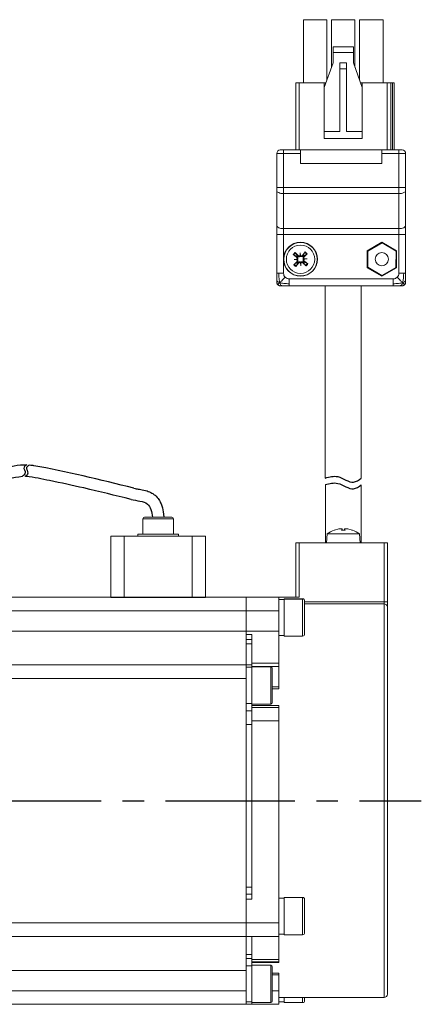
# Model space of a CAD drawing. Header units: millimetres. Extents: x -8094 to -7808, y 376 to 688.
# Tile 4 of 4: x -7868 to -7808, y 543 to 688. Entities that reach past the tile are written whole.
import ezdxf

# ---------------------------------------------------------------- set-up
doc = ezdxf.new("R2010")
doc.units = ezdxf.units.MM
doc.linetypes.add('CENTER2', pattern=[28.575, 19.05, -3.175, 3.175, -3.175])
doc.layers.add('Center', color=1, linetype='CENTER2')

msp = doc.modelspace()

# ---------------------------------------------------------------- linework, layer by layer
at = {"color": 7, "linetype": 'Continuous', "lineweight": 15}
for p, q in [((-7825.75, 678.47), (-7825.75, 687.77)), ((-7822.3, 687.77), (-7825.75, 687.77)), ((-7822.3, 678.85), (-7822.3, 687.77)), ((-7821.61, 680.79), (-7821.61, 687.77)), ((-7818.16, 687.77), (-7821.61, 687.77)), ((-7818.16, 680.79), (-7818.16, 687.77)), ((-7817.47, 678.85), (-7817.47, 687.77)), ((-7814.02, 687.77), (-7817.47, 687.77)), ((-7814.02, 678.47), (-7814.02, 687.77)), ((-7821.39, 683.77), (-7821.39, 682.92)), ((-7818.39, 683.77), (-7821.39, 683.77)), ((-7818.39, 682.92), (-7818.39, 683.77)), ((-7821.39, 682.92), (-7821.39, 681.42)), ((-7818.39, 682.92), (-7821.39, 682.92)), ((-7818.39, 681.42), (-7818.39, 682.92)), ((-7821.39, 681.42), (-7822.69, 677.77)), ((-7820.39, 681.42), (-7820.39, 680.55)), ((-7820.39, 681.42), (-7819.39, 681.42)), ((-7820.39, 671.27), (-7820.39, 680.55)), ((-7820.39, 680.55), (-7819.39, 680.55)), ((-7819.39, 680.55), (-7819.39, 681.42)), ((-7819.39, 671.27), (-7819.39, 680.55)), ((-7817.09, 677.77), (-7818.39, 681.42)), ((-7826.89, 678.47), (-7826.39, 678.47)), ((-7826.89, 668.57), (-7826.89, 678.47)), ((-7826.39, 678.47), (-7822.69, 678.47)), ((-7822.69, 678.47), (-7822.44, 678.47)), ((-7822.69, 677.77), (-7822.69, 678.47)), ((-7822.69, 677.77), (-7822.69, 671.27)), ((-7817.34, 678.47), (-7817.09, 678.47)), ((-7817.09, 678.47), (-7817.09, 677.77)), ((-7817.09, 678.47), (-7813.39, 678.47)), ((-7817.09, 677.77), (-7817.09, 671.27)), ((-7812.89, 678.47), (-7813.39, 678.47)), ((-7812.89, 668.57), (-7812.89, 678.47)), ((-7812.64, 678.47), (-7812.89, 678.47)), ((-7812.39, 678.47), (-7812.64, 678.47)), ((-7812.39, 668.57), (-7812.39, 678.47)), ((-7822.69, 671.27), (-7822.69, 670.27)), ((-7822.69, 671.27), (-7820.39, 671.27)), ((-7819.39, 671.27), (-7817.09, 671.27)), ((-7817.09, 670.27), (-7817.09, 671.27)), ((-7817.09, 670.27), (-7822.69, 670.27)), ((-7829.69, 663.04), (-7829.69, 668.07)), ((-7828.69, 668.07), (-7829.69, 668.07)), ((-7829.19, 668.57), (-7828.69, 668.57)), ((-7828.69, 668.57), (-7826.19, 668.57)), ((-7828.69, 668.57), (-7828.69, 668.07)), ((-7828.69, 663.04), (-7828.69, 668.07)), ((-7826.19, 668.07), (-7828.69, 668.07)), ((-7826.19, 668.07), (-7826.19, 668.57)), ((-7826.19, 668.57), (-7814.19, 668.57)), ((-7826.19, 666.57), (-7826.19, 668.07)), ((-7814.19, 668.57), (-7814.19, 668.07)), ((-7814.19, 668.57), (-7811.69, 668.57)), ((-7814.19, 668.07), (-7814.19, 666.57)), ((-7811.69, 668.07), (-7814.19, 668.07)), ((-7811.69, 668.07), (-7811.69, 668.57)), ((-7811.69, 668.57), (-7811.19, 668.57)), ((-7811.69, 663.04), (-7811.69, 668.07)), ((-7810.69, 668.07), (-7811.69, 668.07)), ((-7810.69, 663.04), (-7810.69, 668.07)), ((-7814.19, 666.57), (-7826.19, 666.57)), ((-7829.69, 663.04), (-7828.69, 663.04)), ((-7829.69, 657.44), (-7829.69, 662.59)), ((-7828.69, 663.04), (-7811.69, 663.04)), ((-7828.69, 663.04), (-7828.69, 662.15)), ((-7828.69, 662.15), (-7811.69, 662.15)), ((-7828.69, 656.99), (-7828.69, 662.15)), ((-7811.69, 663.04), (-7810.69, 663.04)), ((-7811.69, 662.15), (-7811.69, 663.04)), ((-7811.69, 662.15), (-7811.69, 656.99)), ((-7810.69, 657.44), (-7810.69, 662.59)), ((-7829.69, 656.1), (-7828.69, 656.1)), ((-7829.69, 650.4), (-7829.69, 656.1)), ((-7811.69, 656.99), (-7828.69, 656.99)), ((-7828.69, 656.1), (-7828.69, 656.99)), ((-7828.69, 656.1), (-7811.69, 656.1)), ((-7828.69, 650.4), (-7828.69, 656.1)), ((-7811.69, 656.99), (-7811.69, 656.1)), ((-7810.69, 656.1), (-7811.69, 656.1)), ((-7811.69, 656.1), (-7811.69, 650.4)), ((-7810.69, 650.4), (-7810.69, 656.1)), ((-7814.19, 654.97), (-7816.35, 653.72)), ((-7814.17, 654.87), (-7816.26, 653.68)), ((-7812.02, 653.72), (-7814.19, 654.97)), ((-7812.1, 653.65), (-7814.17, 654.87)), ((-7826.77, 652.77), (-7827.26, 653.16)), ((-7826.8, 652.91), (-7827.18, 653.1)), ((-7827, 653.45), (-7826.55, 653.01)), ((-7826.93, 653.38), (-7826.7, 653.02)), ((-7826.71, 652.85), (-7826.8, 652.91)), ((-7826.7, 653.02), (-7826.62, 652.94)), ((-7826.55, 653.01), (-7826.62, 652.94)), ((-7826.26, 653.03), (-7826.25, 653.43)), ((-7826.25, 653.43), (-7826.18, 653.03)), ((-7826.22, 653.06), (-7826.25, 653.43)), ((-7825.89, 653.04), (-7825.5, 653.54)), ((-7825.89, 653.04), (-7825.81, 652.99)), ((-7825.81, 652.99), (-7825.75, 653.08)), ((-7825.75, 653.08), (-7825.56, 653.46)), ((-7825.64, 652.98), (-7825.72, 652.9)), ((-7825.65, 652.83), (-7825.72, 652.9)), ((-7825.2, 653.28), (-7825.65, 652.83)), ((-7825.28, 653.21), (-7825.64, 652.98)), ((-7816.35, 653.72), (-7816.35, 651.22)), ((-7816.26, 653.68), (-7816.28, 651.28)), ((-7812.12, 651.25), (-7812.1, 653.65)), ((-7812.02, 651.22), (-7812.02, 653.72)), ((-7827.18, 651.65), (-7826.73, 652.1)), ((-7827.15, 652.41), (-7826.75, 652.47)), ((-7826.78, 652.43), (-7827.15, 652.41)), ((-7826.75, 652.4), (-7827.15, 652.41)), ((-7827.1, 651.72), (-7826.74, 651.96)), ((-7826.49, 651.89), (-7826.88, 651.39)), ((-7826.63, 651.86), (-7826.82, 651.48)), ((-7826.77, 652.77), (-7826.71, 652.85)), ((-7826.74, 651.96), (-7826.66, 652.03)), ((-7826.73, 652.1), (-7826.66, 652.03)), ((-7826.57, 651.95), (-7826.63, 651.86)), ((-7826.49, 651.89), (-7826.57, 651.95)), ((-7826.13, 651.51), (-7826.2, 651.9)), ((-7826.16, 651.88), (-7826.13, 651.51)), ((-7826.12, 651.91), (-7826.13, 651.51)), ((-7825.83, 651.93), (-7825.76, 652)), ((-7825.38, 651.48), (-7825.83, 651.93)), ((-7825.68, 651.91), (-7825.76, 652)), ((-7825.45, 651.56), (-7825.68, 651.91)), ((-7825.61, 652.17), (-7825.67, 652.09)), ((-7825.67, 652.09), (-7825.58, 652.03)), ((-7825.63, 652.54), (-7825.23, 652.52)), ((-7825.23, 652.52), (-7825.63, 652.46)), ((-7825.61, 652.17), (-7825.12, 651.77)), ((-7825.6, 652.5), (-7825.23, 652.52)), ((-7825.58, 652.03), (-7825.2, 651.83)), ((-7829.69, 649.4), (-7829.69, 650.4)), ((-7816.35, 651.22), (-7814.19, 649.97)), ((-7816.28, 651.28), (-7814.21, 650.07)), ((-7814.21, 650.07), (-7812.12, 651.25)), ((-7814.19, 649.97), (-7812.02, 651.22)), ((-7810.69, 650.4), (-7810.69, 649.4)), ((-7829.62, 648.81), (-7829.54, 648.72)), ((-7827.86, 648.57), (-7828.86, 648.57)), ((-7812.52, 649.57), (-7827.86, 649.57)), ((-7812.52, 648.57), (-7827.86, 648.57)), ((-7822.54, 648.57), (-7822.54, 620.23)), ((-7817.24, 620.19), (-7817.24, 648.57)), ((-7811.52, 648.57), (-7812.52, 648.57)), ((-7810.94, 648.64), (-7810.84, 648.72)), ((-7822.53, 619.26), (-7822.53, 610.68)), ((-7817.23, 610.68), (-7817.23, 619.22)), ((-7849.43, 614.23), (-7849.43, 611.98)), ((-7844.93, 614.23), (-7844.93, 611.98)), ((-7820.52, 612.72), (-7821.2, 612.55)), ((-7821.16, 612.55), (-7821.18, 612.55)), ((-7820.13, 612.55), (-7820.07, 612.72)), ((-7819.63, 612.55), (-7820.13, 612.55)), ((-7819.63, 612.55), (-7820.13, 612.55)), ((-7820.06, 612.55), (-7820.07, 612.73)), ((-7820.07, 612.73), (-7820.07, 612.73)), ((-7819.68, 612.73), (-7819.7, 612.55)), ((-7819.68, 612.72), (-7819.63, 612.55)), ((-7818.56, 612.55), (-7819.23, 612.72)), ((-7818.57, 612.55), (-7818.6, 612.55)), ((-7854.18, 602.68), (-7854.18, 611.68)), ((-7854.18, 611.68), (-7852.18, 611.68)), ((-7852.18, 611.68), (-7844.56, 611.68)), ((-7850.18, 611.98), (-7850.18, 611.68)), ((-7849.06, 611.98), (-7850.18, 611.98)), ((-7849.06, 611.98), (-7844.18, 611.98)), ((-7842.18, 611.68), (-7844.56, 611.68)), ((-7844.18, 611.98), (-7844.18, 611.68)), ((-7840.18, 611.68), (-7842.18, 611.68)), ((-7840.18, 602.68), (-7840.18, 611.68)), ((-7822.26, 611.99), (-7822.38, 610.68)), ((-7819.88, 611.99), (-7822.26, 611.99)), ((-7817.49, 611.99), (-7819.88, 611.99)), ((-7817.38, 610.68), (-7817.49, 611.99)), ((-7826.38, 610.68), (-7826.88, 610.68)), ((-7826.88, 602.68), (-7826.88, 610.68)), ((-7826.38, 610.68), (-7813.38, 610.68)), ((-7826.38, 610.68), (-7826.38, 602.68)), ((-7813.88, 601.97), (-7813.88, 610.68)), ((-7813.38, 601.97), (-7813.38, 610.68)), ((-7833.68, 602.68), (-7869.18, 602.68)), ((-7834.18, 602.68), (-7834.18, 600.68)), ((-7833.68, 602.68), (-7828.88, 602.68)), ((-7829.38, 600.68), (-7829.38, 602.68)), ((-7828.58, 602.34), (-7829.38, 602.34)), ((-7828.88, 602.68), (-7826.38, 602.68)), ((-7828.58, 596.93), (-7828.58, 602.43)), ((-7825.58, 597.25), (-7825.58, 602.13)), ((-7834.18, 600.68), (-7869.68, 600.68)), ((-7834.18, 597.68), (-7834.18, 600.68)), ((-7834.18, 600.68), (-7829.38, 600.68)), ((-7829.38, 597.68), (-7829.38, 600.68)), ((-7813.88, 601.68), (-7825.58, 601.68)), ((-7813.88, 601.97), (-7813.38, 601.97)), ((-7869.68, 597.68), (-7834.18, 597.68)), ((-7834.18, 597.68), (-7829.38, 597.68)), ((-7834.18, 597.18), (-7834.18, 597.68)), ((-7834.18, 597.68), (-7834.18, 592.68)), ((-7833.38, 597.18), (-7834.18, 597.18)), ((-7834.18, 596.43), (-7833.38, 596.43)), ((-7833.38, 592.94), (-7833.38, 597.18)), ((-7829.38, 597.68), (-7829.38, 592.94)), ((-7829.38, 597.02), (-7828.58, 597.02)), ((-7828.58, 596.93), (-7825.88, 596.93)), ((-7834.18, 592.68), (-7869.68, 592.68)), ((-7834.18, 590.68), (-7834.18, 592.68)), ((-7833.38, 592.34), (-7834.18, 592.34)), ((-7833.38, 592.94), (-7833.38, 592.46)), ((-7829.38, 592.94), (-7833.38, 592.94)), ((-7833.38, 592.43), (-7833.38, 592.46)), ((-7833.38, 592.46), (-7829.38, 592.46)), ((-7830.58, 592.43), (-7833.38, 592.43)), ((-7833.38, 586.93), (-7833.38, 592.43)), ((-7830.38, 587.13), (-7830.38, 592.23)), ((-7829.38, 592.46), (-7829.38, 592.94)), ((-7829.38, 592.46), (-7829.38, 589.48)), ((-7834.18, 590.68), (-7869.68, 590.68)), ((-7834.18, 554.68), (-7834.18, 590.68)), ((-7829.38, 589.19), (-7829.38, 589.48)), ((-7834.18, 587.02), (-7833.38, 587.02)), ((-7833.38, 586.93), (-7830.58, 586.93)), ((-7833.38, 586.69), (-7833.38, 586.93)), ((-7833.38, 586.43), (-7833.38, 586.69)), ((-7833.38, 586.69), (-7829.38, 586.69)), ((-7833.38, 584.43), (-7833.38, 586.43)), ((-7829.38, 586.43), (-7833.38, 586.43)), ((-7829.38, 586.43), (-7829.38, 586.69)), ((-7829.38, 584.43), (-7829.38, 586.43)), ((-7833.38, 585.93), (-7834.18, 585.93)), ((-7833.38, 584.43), (-7829.38, 584.43)), ((-7833.38, 558.18), (-7833.38, 584.43)), ((-7829.38, 554.68), (-7829.38, 584.43)), ((-7834.18, 558.93), (-7833.38, 558.93)), ((-7833.38, 558.18), (-7834.18, 558.18)), ((-7834.18, 558.18), (-7834.18, 554.68)), ((-7828.58, 558.34), (-7829.38, 558.34)), ((-7825.88, 558.43), (-7828.58, 558.43)), ((-7828.58, 552.93), (-7828.58, 558.43)), ((-7834.18, 554.68), (-7869.68, 554.68)), ((-7834.18, 554.68), (-7829.38, 554.68)), ((-7834.18, 554.68), (-7834.18, 552.68)), ((-7829.38, 552.68), (-7829.38, 554.68)), ((-7829.38, 553.02), (-7828.58, 553.02)), ((-7828.58, 552.93), (-7825.88, 552.93)), ((-7869.68, 552.68), (-7834.18, 552.68)), ((-7834.18, 552.65), (-7834.18, 552.68)), ((-7834.18, 552.68), (-7829.38, 552.68)), ((-7834.18, 552.68), (-7834.18, 547.68)), ((-7833.38, 552.65), (-7834.18, 552.65)), ((-7833.38, 549.27), (-7833.38, 552.65)), ((-7829.38, 552.68), (-7829.38, 549.27)), ((-7834.18, 549.43), (-7833.38, 549.43)), ((-7833.38, 549.27), (-7833.38, 548.93)), ((-7829.38, 549.27), (-7833.38, 549.27)), ((-7833.38, 548.84), (-7833.38, 548.93)), ((-7833.38, 548.93), (-7829.38, 548.93)), ((-7833.38, 548.43), (-7833.38, 548.84)), ((-7829.38, 548.84), (-7833.38, 548.84)), ((-7829.38, 548.93), (-7829.38, 549.27)), ((-7829.38, 548.93), (-7829.38, 548.84)), ((-7834.18, 547.68), (-7869.68, 547.68)), ((-7833.38, 548.34), (-7834.18, 548.34)), ((-7834.18, 544.68), (-7834.18, 547.68)), ((-7830.58, 548.43), (-7833.38, 548.43)), ((-7833.38, 545.68), (-7833.38, 548.43)), ((-7829.38, 546.85), (-7829.38, 547.29)), ((-7833.38, 542.93), (-7833.38, 545.68)), ((-7829.38, 546.85), (-7829.38, 544.68)), ((-7834.18, 544.68), (-7869.68, 544.68)), ((-7834.18, 542.68), (-7834.18, 544.68)), ((-7829.38, 542.68), (-7829.38, 544.68)), ((-7834.18, 542.68), (-7869.68, 542.68)), ((-7834.18, 543.02), (-7833.38, 543.02)), ((-7833.38, 542.68), (-7834.18, 542.68)), ((-7833.38, 542.93), (-7830.58, 542.93)), ((-7833.38, 542.68), (-7833.38, 542.93)), ((-7833.38, 542.68), (-7829.38, 542.68)), ((-7829.38, 543.68), (-7813.88, 543.68)), ((-7829.38, 543.02), (-7828.58, 543.02)), ((-7828.58, 542.93), (-7828.58, 543.68)), ((-7828.58, 542.93), (-7825.88, 542.93))]:
    msp.add_line(p, q, dxfattribs=at)
at = {"color": 8, "linetype": 'Continuous', "lineweight": 15}
for p, q in [((-7826.39, 668.57), (-7826.39, 678.47)), ((-7813.39, 668.57), (-7813.39, 678.47)), ((-7812.64, 678.47), (-7812.64, 668.57)), ((-7847.18, 614.23), (-7849.43, 614.23)), ((-7847.18, 614.23), (-7844.93, 614.23)), ((-7821.2, 612.55), (-7821.22, 612.55)), ((-7820.07, 612.72), (-7820.06, 612.55)), ((-7819.68, 612.72), (-7819.7, 612.55)), ((-7818.54, 612.55), (-7818.56, 612.55)), ((-7852.18, 611.68), (-7852.18, 602.68)), ((-7842.18, 611.68), (-7842.18, 602.68)), ((-7825.88, 596.93), (-7825.88, 602.43)), ((-7825.58, 601.97), (-7813.88, 601.97)), ((-7813.88, 601.97), (-7813.88, 601.68)), ((-7813.88, 543.68), (-7813.88, 601.68)), ((-7834.18, 595.78), (-7833.38, 595.78)), ((-7833.38, 592.7), (-7834.18, 592.7)), ((-7830.58, 586.93), (-7830.58, 592.43)), ((-7829.38, 589.48), (-7830.38, 589.48)), ((-7829.38, 589.19), (-7830.38, 589.19)), ((-7834.18, 583.93), (-7833.38, 583.93)), ((-7833.38, 559.93), (-7834.18, 559.93)), ((-7825.88, 552.93), (-7825.88, 558.43)), ((-7833.38, 550.01), (-7834.18, 550.01)), ((-7830.58, 545.68), (-7830.58, 548.43)), ((-7829.38, 547.29), (-7830.38, 547.29)), ((-7829.38, 547), (-7830.38, 547)), ((-7830.58, 542.93), (-7830.58, 545.68)), ((-7829.38, 544.68), (-7830.38, 544.68)), ((-7825.88, 542.93), (-7825.88, 543.68))]:
    msp.add_line(p, q, dxfattribs=at)
for p, q in [((-7854.18, 602.68), (-7840.18, 602.68)), ((-7828.58, 602.43), (-7825.88, 602.43))]:
    msp.add_line(p, q)
at = {"color": 7, "linetype": 'Continuous', "lineweight": 15, "flags": 128}
for points in [[(-7828.69, 662.15), (-7828.88, 662.15), (-7829.07, 662.18), (-7829.25, 662.22), (-7829.4, 662.28), (-7829.52, 662.34), (-7829.61, 662.42), (-7829.67, 662.51), (-7829.69, 662.59)], [(-7810.69, 662.59), (-7810.71, 662.51), (-7810.77, 662.42), (-7810.86, 662.34), (-7810.98, 662.28), (-7811.13, 662.22), (-7811.31, 662.18), (-7811.49, 662.15), (-7811.69, 662.15)], [(-7829.69, 657.44), (-7829.67, 657.35), (-7829.61, 657.27), (-7829.52, 657.19), (-7829.4, 657.12), (-7829.25, 657.07), (-7829.07, 657.02), (-7828.88, 657), (-7828.69, 656.99)], [(-7811.69, 656.99), (-7811.49, 657), (-7811.31, 657.02), (-7811.13, 657.07), (-7810.98, 657.12), (-7810.86, 657.19), (-7810.77, 657.27), (-7810.71, 657.35), (-7810.69, 657.44)]]:
    msp.add_lwpolyline(points, dxfattribs=at)
at = {"color": 7, "linetype": 'Continuous', "lineweight": 15}
for centre, radius in [((-7826.19, 652.47), 2.5), ((-7826.19, 652.47), 2.47), ((-7826.19, 652.47), 2.09), ((-7814.19, 652.47), 0.974)]:
    msp.add_circle(centre, radius, dxfattribs=at)
for centre, radius, start, end in [((-7829.19, 668.07), 0.5, 90, 180), ((-7811.19, 668.07), 0.5, 0, 90), ((-7826.19, 652.47), 1.28, 129.5154, 147.0737), ((-7826.19, 652.47), 1.17, 129.3199, 147.2692), ((-7826.19, 652.47), 0.751, 132.4741, 144.115), ((-7826.19, 652.47), 0.751, 42.4741, 54.115), ((-7826.19, 652.47), 1.17, 39.3199, 57.2692), ((-7826.19, 652.47), 1.28, 39.5154, 57.0737), ((-7826.19, 652.47), 1.28, 219.5154, 237.0737), ((-7826.19, 652.47), 1.17, 219.3199, 237.2692), ((-7826.19, 652.47), 0.751, 222.4741, 234.115), ((-7826.19, 652.47), 0.751, 312.4741, 324.115), ((-7826.19, 652.47), 1.17, 309.3199, 327.2692), ((-7826.19, 652.47), 1.28, 309.5154, 327.0737), ((-7829.19, 649.07), 0.5, 180, 246.6499), ((-7811.19, 649.07), 0.5, 270, 336.6499), ((-7849.18, 614.23), 0.25, 90, 180), ((-7845.18, 614.23), 0.25, 0, 90), ((-7819.88, 608.78), 4, 109.5843, 126.6072), ((-7821.18, 612.45), 0.108, 90, 109.5843), ((-7818.57, 612.45), 0.108, 70.4157, 90), ((-7819.88, 608.78), 4, 53.3928, 70.4157), ((-7825.88, 602.13), 0.3, 0, 90), ((-7813.88, 601.18), 0.5, 0, 90), ((-7825.88, 597.23), 0.3, 270, 0), ((-7830.58, 592.23), 0.2, 0, 90), ((-7830.58, 587.13), 0.2, 270, 0), ((-7825.88, 558.13), 0.3, 0, 90), ((-7825.88, 553.23), 0.3, 270, 0), ((-7830.58, 548.23), 0.2, 0, 90), ((-7813.88, 544.18), 0.5, 270, 0), ((-7830.58, 543.13), 0.2, 270, 0), ((-7825.88, 543.23), 0.3, 270, 0)]:
    msp.add_arc(centre, radius, start, end, dxfattribs=at)
for centre, major_axis, start_param, end_param in [((-7826.34, 653.14), (0.15, -0.001), 5.27877, 5.611566), ((-7826.12, 653.15), (0.149, 0.018), 3.813212, 4.146008), ((-7826.87, 652.54), (-0.018, 0.149), 3.813212, 4.146008), ((-7826.86, 652.32), (0.001, 0.15), 5.27877, 5.611566), ((-7826.26, 651.79), (0.149, 0.018), 0.67162, 1.004415), ((-7826.04, 651.8), (0.15, -0.001), 2.137178, 2.469973), ((-7825.52, 652.62), (0.001, 0.15), 2.137178, 2.469973), ((-7825.51, 652.39), (-0.018, 0.149), 0.67162, 1.004415)]:
    msp.add_ellipse(centre, major_axis=major_axis, ratio=0.868224, start_param=start_param, end_param=end_param, dxfattribs=at)
for points, knots in [([(-7829.69, 662.59), (-7829.69, 662.66), (-7829.69, 662.81), (-7829.69, 662.96), (-7829.69, 663.04)], [0, 0, 0, 0, 0.500004, 1, 1, 1, 1]), ([(-7810.69, 663.04), (-7810.69, 662.96), (-7810.69, 662.81), (-7810.69, 662.66), (-7810.69, 662.59)], [0, 0, 0, 0, 0.499996, 1, 1, 1, 1]), ([(-7829.69, 656.1), (-7829.69, 656.33), (-7829.69, 656.79), (-7829.69, 657.22), (-7829.69, 657.44)], [0, 0, 0, 0, 0.500001, 1, 1, 1, 1]), ([(-7810.69, 657.44), (-7810.69, 657.22), (-7810.69, 656.79), (-7810.69, 656.33), (-7810.69, 656.1)], [0, 0, 0, 0, 0.499999, 1, 1, 1, 1]), ([(-7827.26, 653.16), (-7827.26, 653.16), (-7827.24, 653.15), (-7827.22, 653.13), (-7827.2, 653.11), (-7827.18, 653.11), (-7827.18, 653.1), (-7827.18, 653.1)], [0, 0, 0, 0, 0.235666, 0.471389, 0.706073, 0.939644, 1, 1, 1, 1]), ([(-7826.93, 653.38), (-7826.94, 653.38), (-7826.94, 653.39), (-7826.96, 653.41), (-7826.98, 653.43), (-7826.99, 653.44), (-7827, 653.45), (-7827, 653.45)], [0, 0, 0, 0, 0.233464, 0.466999, 0.700401, 0.934623, 1, 1, 1, 1]), ([(-7826.62, 652.94), (-7826.59, 652.91), (-7826.54, 652.86), (-7826.45, 652.84), (-7826.36, 652.84), (-7826.29, 652.86), (-7826.24, 652.89), (-7826.22, 652.91), (-7826.22, 652.92)], [0, 0, 0, 0, 0.279098, 0.488173, 0.650352, 0.81343, 0.958195, 1, 1, 1, 1]), ([(-7826.55, 653.01), (-7826.54, 652.99), (-7826.5, 652.96), (-7826.44, 652.95), (-7826.37, 652.95), (-7826.31, 652.97), (-7826.28, 653), (-7826.26, 653.02), (-7826.26, 653.03)], [0, 0, 0, 0, 0.196376, 0.392864, 0.586837, 0.778446, 0.969376, 1, 1, 1, 1]), ([(-7826.22, 653.06), (-7826.22, 653.03), (-7826.22, 652.98), (-7826.22, 652.94), (-7826.22, 652.92)], [0, 0, 0, 0, 0.377073, 1, 1, 1, 1]), ([(-7826.22, 652.92), (-7826.19, 652.9), (-7826.15, 652.88), (-7826.08, 652.86), (-7826, 652.86), (-7825.92, 652.89), (-7825.85, 652.93), (-7825.82, 652.97), (-7825.81, 652.99)], [0, 0, 0, 0, 0.159643, 0.320175, 0.46507, 0.662462, 0.863604, 1, 1, 1, 1]), ([(-7826.18, 653.03), (-7826.17, 653.02), (-7826.14, 652.99), (-7826.07, 652.97), (-7826.01, 652.97), (-7825.95, 652.99), (-7825.91, 653.02), (-7825.89, 653.04), (-7825.89, 653.04)], [0, 0, 0, 0, 0.192217, 0.384472, 0.575502, 0.766782, 0.960085, 1, 1, 1, 1]), ([(-7825.72, 652.9), (-7825.75, 652.87), (-7825.79, 652.82), (-7825.82, 652.72), (-7825.82, 652.64), (-7825.79, 652.57), (-7825.76, 652.52), (-7825.74, 652.5), (-7825.74, 652.49)], [0, 0, 0, 0, 0.279079, 0.488168, 0.650332, 0.81342, 0.958185, 1, 1, 1, 1]), ([(-7825.5, 653.54), (-7825.5, 653.53), (-7825.51, 653.52), (-7825.53, 653.5), (-7825.54, 653.47), (-7825.55, 653.46), (-7825.55, 653.46), (-7825.56, 653.46)], [0, 0, 0, 0, 0.235669, 0.47136, 0.706048, 0.939643, 1, 1, 1, 1]), ([(-7825.2, 653.28), (-7825.21, 653.27), (-7825.22, 653.26), (-7825.25, 653.24), (-7825.26, 653.22), (-7825.28, 653.22), (-7825.28, 653.21), (-7825.28, 653.21)], [0, 0, 0, 0, 0.235688, 0.47142, 0.706056, 0.939611, 1, 1, 1, 1]), ([(-7827.18, 651.65), (-7827.17, 651.66), (-7827.16, 651.67), (-7827.13, 651.69), (-7827.12, 651.71), (-7827.1, 651.72), (-7827.1, 651.72), (-7827.1, 651.72)], [0, 0, 0, 0, 0.235688, 0.471379, 0.706055, 0.939635, 1, 1, 1, 1]), ([(-7826.88, 651.39), (-7826.88, 651.4), (-7826.87, 651.42), (-7826.85, 651.44), (-7826.84, 651.46), (-7826.83, 651.47), (-7826.83, 651.48), (-7826.82, 651.48)], [0, 0, 0, 0, 0.235676, 0.471398, 0.706082, 0.939618, 1, 1, 1, 1]), ([(-7826.78, 652.43), (-7826.76, 652.44), (-7826.7, 652.44), (-7826.66, 652.44), (-7826.64, 652.44)], [0, 0, 0, 0, 0.377073, 1, 1, 1, 1]), ([(-7826.75, 652.47), (-7826.74, 652.49), (-7826.71, 652.52), (-7826.69, 652.59), (-7826.69, 652.65), (-7826.71, 652.71), (-7826.74, 652.75), (-7826.76, 652.77), (-7826.77, 652.77)], [0, 0, 0, 0, 0.192215, 0.38449, 0.575496, 0.766781, 0.960069, 1, 1, 1, 1]), ([(-7826.73, 652.1), (-7826.71, 652.12), (-7826.69, 652.15), (-7826.67, 652.22), (-7826.67, 652.28), (-7826.7, 652.34), (-7826.73, 652.38), (-7826.75, 652.39), (-7826.75, 652.4)], [0, 0, 0, 0, 0.196388, 0.392848, 0.586835, 0.778438, 0.969377, 1, 1, 1, 1]), ([(-7826.64, 652.44), (-7826.63, 652.46), (-7826.6, 652.5), (-7826.58, 652.58), (-7826.58, 652.66), (-7826.61, 652.74), (-7826.65, 652.8), (-7826.69, 652.83), (-7826.71, 652.85)], [0, 0, 0, 0, 0.1596431, 0.320189, 0.4650692, 0.6624736, 0.8636046, 1, 1, 1, 1]), ([(-7826.66, 652.03), (-7826.63, 652.06), (-7826.59, 652.12), (-7826.56, 652.21), (-7826.56, 652.3), (-7826.59, 652.37), (-7826.62, 652.42), (-7826.64, 652.44), (-7826.64, 652.44)], [0, 0, 0, 0, 0.2790974, 0.4881858, 0.6503495, 0.8134411, 0.958206, 1, 1, 1, 1]), ([(-7826.16, 652.02), (-7826.18, 652.03), (-7826.23, 652.06), (-7826.3, 652.08), (-7826.38, 652.07), (-7826.46, 652.05), (-7826.53, 652), (-7826.56, 651.97), (-7826.57, 651.95)], [0, 0, 0, 0, 0.159651, 0.320197, 0.465078, 0.662469, 0.863604, 1, 1, 1, 1]), ([(-7826.2, 651.9), (-7826.21, 651.92), (-7826.24, 651.95), (-7826.31, 651.97), (-7826.37, 651.97), (-7826.43, 651.95), (-7826.47, 651.92), (-7826.49, 651.9), (-7826.49, 651.89)], [0, 0, 0, 0, 0.192212, 0.38447, 0.575496, 0.766771, 0.960069, 1, 1, 1, 1]), ([(-7825.76, 652), (-7825.79, 652.02), (-7825.84, 652.07), (-7825.93, 652.1), (-7826.02, 652.1), (-7826.09, 652.07), (-7826.14, 652.04), (-7826.16, 652.02), (-7826.16, 652.02)], [0, 0, 0, 0, 0.279089, 0.488177, 0.65034, 0.813432, 0.958196, 1, 1, 1, 1]), ([(-7826.16, 651.88), (-7826.16, 651.9), (-7826.16, 651.96), (-7826.16, 651.99), (-7826.16, 652.02)], [0, 0, 0, 0, 0.377073, 1, 1, 1, 1]), ([(-7825.83, 651.93), (-7825.84, 651.94), (-7825.88, 651.97), (-7825.94, 651.99), (-7826.01, 651.99), (-7826.07, 651.96), (-7826.1, 651.93), (-7826.12, 651.91), (-7826.12, 651.91)], [0, 0, 0, 0, 0.196372, 0.392851, 0.586841, 0.778446, 0.969373, 1, 1, 1, 1]), ([(-7825.74, 652.49), (-7825.75, 652.47), (-7825.78, 652.43), (-7825.8, 652.36), (-7825.8, 652.28), (-7825.77, 652.2), (-7825.73, 652.13), (-7825.69, 652.1), (-7825.67, 652.09)], [0, 0, 0, 0, 0.159652, 0.320185, 0.465082, 0.662475, 0.863612, 1, 1, 1, 1]), ([(-7825.6, 652.5), (-7825.62, 652.5), (-7825.68, 652.5), (-7825.72, 652.5), (-7825.74, 652.49)], [0, 0, 0, 0, 0.377073, 1, 1, 1, 1]), ([(-7825.65, 652.83), (-7825.67, 652.82), (-7825.69, 652.78), (-7825.71, 652.72), (-7825.71, 652.65), (-7825.68, 652.59), (-7825.65, 652.56), (-7825.63, 652.54), (-7825.63, 652.54)], [0, 0, 0, 0, 0.196384, 0.392862, 0.586829, 0.778433, 0.96936, 1, 1, 1, 1]), ([(-7825.63, 652.46), (-7825.64, 652.45), (-7825.67, 652.41), (-7825.69, 652.35), (-7825.69, 652.29), (-7825.67, 652.22), (-7825.64, 652.19), (-7825.62, 652.17), (-7825.61, 652.17)], [0, 0, 0, 0, 0.192196, 0.384469, 0.575496, 0.766752, 0.960069, 1, 1, 1, 1]), ([(-7825.38, 651.48), (-7825.38, 651.49), (-7825.4, 651.5), (-7825.42, 651.52), (-7825.43, 651.54), (-7825.44, 651.55), (-7825.45, 651.56), (-7825.45, 651.56)], [0, 0, 0, 0, 0.235728, 0.471417, 0.706051, 0.939628, 1, 1, 1, 1]), ([(-7825.12, 651.77), (-7825.12, 651.78), (-7825.14, 651.79), (-7825.16, 651.81), (-7825.18, 651.82), (-7825.2, 651.83), (-7825.2, 651.83), (-7825.2, 651.83)], [0, 0, 0, 0, 0.23571, 0.471394, 0.706031, 0.939619, 1, 1, 1, 1]), ([(-7829.69, 650.4), (-7829.69, 650.4), (-7829.68, 650.4), (-7829.62, 650.4), (-7829.53, 650.4), (-7829.44, 650.4), (-7829.4, 650.4)], [0, 0, 0, 0, 0.250001, 0.499999, 0.750004, 1, 1, 1, 1]), ([(-7829.4, 650.4), (-7829.35, 650.4), (-7829.25, 650.4), (-7829.07, 650.4), (-7828.89, 650.4), (-7828.76, 650.4), (-7828.69, 650.4)], [0, 0, 0, 0, 0.250002, 0.500007, 0.750005, 1, 1, 1, 1]), ([(-7829.24, 649.02), (-7829.26, 649.1), (-7829.32, 649.29), (-7829.38, 649.76), (-7829.39, 650.14), (-7829.4, 650.4)], [0, 0, 0, 0, 0.1809627, 0.4450338, 1, 1, 1, 1]), ([(-7828.45, 649.81), (-7828.52, 649.9), (-7828.66, 650.07), (-7828.68, 650.29), (-7828.69, 650.4)], [0, 0, 0, 0, 0.500008, 1, 1, 1, 1]), ([(-7811.69, 650.4), (-7811.7, 650.29), (-7811.72, 650.07), (-7811.86, 649.9), (-7811.93, 649.81)], [0, 0, 0, 0, 0.499992, 1, 1, 1, 1]), ([(-7811.69, 650.4), (-7811.62, 650.4), (-7811.49, 650.4), (-7811.31, 650.4), (-7811.13, 650.4), (-7811.03, 650.4), (-7810.98, 650.4)], [0, 0, 0, 0, 0.249995, 0.500002, 0.749999, 1, 1, 1, 1]), ([(-7810.98, 650.4), (-7810.99, 650.23), (-7810.99, 649.91), (-7811.03, 649.51), (-7811.08, 649.21), (-7811.12, 649.08), (-7811.14, 649.02)], [0, 0, 0, 0, 0.366245, 0.679929, 0.862724, 1, 1, 1, 1]), ([(-7810.98, 650.4), (-7810.94, 650.4), (-7810.85, 650.4), (-7810.76, 650.4), (-7810.7, 650.4), (-7810.69, 650.4), (-7810.69, 650.4)], [0, 0, 0, 0, 0.250001, 0.5, 0.750001, 1, 1, 1, 1]), ([(-7829.69, 649.4), (-7829.68, 649.35), (-7829.66, 649.24), (-7829.54, 649.14), (-7829.4, 649.07), (-7829.29, 649.03), (-7829.24, 649.02)], [0, 0, 0, 0, 0.325708, 0.62359, 0.819139, 1, 1, 1, 1]), ([(-7829.69, 649.07), (-7829.69, 649.07), (-7829.69, 649.07), (-7829.69, 649.09), (-7829.69, 649.15), (-7829.69, 649.26), (-7829.69, 649.35), (-7829.69, 649.4)], [0, 0, 0, 0, 0.102888, 0.203869, 0.418351, 0.677262, 1, 1, 1, 1]), ([(-7829.69, 649.07), (-7829.69, 649.04), (-7829.68, 648.97), (-7829.65, 648.88), (-7829.61, 648.79), (-7829.57, 648.74), (-7829.54, 648.71)], [0, 0, 0, 0, 0.249996, 0.499996, 0.750015, 1, 1, 1, 1]), ([(-7829.19, 648.57), (-7829.22, 648.57), (-7829.29, 648.57), (-7829.38, 648.6), (-7829.47, 648.65), (-7829.52, 648.69), (-7829.54, 648.71)], [0, 0, 0, 0, 0.250011, 0.500005, 0.749993, 1, 1, 1, 1]), ([(-7829.53, 648.73), (-7829.53, 648.73), (-7829.51, 648.74), (-7829.43, 648.83), (-7829.31, 648.95), (-7829.24, 649.02)], [0, 0, 0, 0, 0.212895, 0.561827, 1, 1, 1, 1]), ([(-7829.24, 649.02), (-7829.19, 649.07), (-7829.07, 649.19), (-7828.8, 649.46), (-7828.58, 649.68), (-7828.45, 649.81)], [0, 0, 0, 0, 0.228879, 0.527151, 1, 1, 1, 1]), ([(-7829.24, 649.02), (-7829.16, 649), (-7828.97, 648.94), (-7828.5, 648.88), (-7828.12, 648.87), (-7827.86, 648.86)], [0, 0, 0, 0, 0.180958, 0.445033, 1, 1, 1, 1]), ([(-7828.86, 648.57), (-7828.91, 648.58), (-7829.01, 648.6), (-7829.11, 648.72), (-7829.19, 648.86), (-7829.22, 648.97), (-7829.24, 649.02)], [0, 0, 0, 0, 0.325708, 0.623594, 0.819146, 1, 1, 1, 1]), ([(-7829.19, 648.57), (-7829.19, 648.57), (-7829.19, 648.57), (-7829.16, 648.57), (-7829.11, 648.57), (-7829, 648.57), (-7828.91, 648.57), (-7828.86, 648.57)], [0, 0, 0, 0, 0.102887, 0.203868, 0.41834, 0.677249, 1, 1, 1, 1]), ([(-7827.86, 649.57), (-7827.97, 649.58), (-7828.19, 649.6), (-7828.36, 649.74), (-7828.45, 649.81)], [0, 0, 0, 0, 0.500006, 1, 1, 1, 1]), ([(-7827.86, 649.57), (-7827.86, 649.5), (-7827.86, 649.37), (-7827.86, 649.18), (-7827.86, 649.01), (-7827.86, 648.91), (-7827.86, 648.86)], [0, 0, 0, 0, 0.250004, 0.500002, 0.749999, 1, 1, 1, 1]), ([(-7827.86, 648.86), (-7827.86, 648.82), (-7827.86, 648.73), (-7827.86, 648.64), (-7827.86, 648.58), (-7827.86, 648.57), (-7827.86, 648.57)], [0, 0, 0, 0, 0.250001, 0.5, 0.750001, 1, 1, 1, 1]), ([(-7811.93, 649.81), (-7812.02, 649.74), (-7812.19, 649.6), (-7812.41, 649.58), (-7812.52, 649.57)], [0, 0, 0, 0, 0.5, 1, 1, 1, 1]), ([(-7812.52, 648.86), (-7812.52, 648.91), (-7812.52, 649.01), (-7812.52, 649.18), (-7812.52, 649.37), (-7812.52, 649.5), (-7812.52, 649.57)], [0, 0, 0, 0, 0.250001, 0.499998, 0.749996, 1, 1, 1, 1]), ([(-7811.14, 649.02), (-7811.22, 649), (-7811.41, 648.94), (-7811.88, 648.88), (-7812.26, 648.87), (-7812.52, 648.86)], [0, 0, 0, 0, 0.180959, 0.445031, 1, 1, 1, 1]), ([(-7812.52, 648.57), (-7812.52, 648.57), (-7812.52, 648.58), (-7812.52, 648.64), (-7812.52, 648.73), (-7812.52, 648.82), (-7812.52, 648.86)], [0, 0, 0, 0, 0.249999, 0.5, 0.749999, 1, 1, 1, 1]), ([(-7811.93, 649.81), (-7811.85, 649.73), (-7811.68, 649.56), (-7811.4, 649.28), (-7811.23, 649.11), (-7811.14, 649.02)], [0, 0, 0, 0, 0.2886673, 0.6101494, 1, 1, 1, 1]), ([(-7811.52, 648.57), (-7811.47, 648.58), (-7811.37, 648.6), (-7811.27, 648.72), (-7811.19, 648.86), (-7811.16, 648.97), (-7811.14, 649.02)], [0, 0, 0, 0, 0.325711, 0.623594, 0.819148, 1, 1, 1, 1]), ([(-7811.19, 648.57), (-7811.19, 648.57), (-7811.19, 648.57), (-7811.22, 648.57), (-7811.27, 648.57), (-7811.38, 648.57), (-7811.47, 648.57), (-7811.52, 648.57)], [0, 0, 0, 0, 0.102886, 0.203866, 0.418345, 0.677252, 1, 1, 1, 1]), ([(-7811.19, 648.57), (-7811.16, 648.57), (-7811.09, 648.57), (-7811, 648.6), (-7810.91, 648.65), (-7810.86, 648.69), (-7810.84, 648.71)], [0, 0, 0, 0, 0.249997, 0.499996, 0.749989, 1, 1, 1, 1]), ([(-7811.14, 649.02), (-7811.08, 649.04), (-7810.94, 649.09), (-7810.8, 649.17), (-7810.71, 649.27), (-7810.7, 649.36), (-7810.69, 649.4)], [0, 0, 0, 0, 0.2305835, 0.4969888, 0.7437409, 1, 1, 1, 1]), ([(-7810.85, 648.73), (-7810.85, 648.73), (-7810.86, 648.74), (-7810.95, 648.83), (-7811.07, 648.95), (-7811.14, 649.02)], [0, 0, 0, 0, 0.212894, 0.561824, 1, 1, 1, 1]), ([(-7810.69, 649.07), (-7810.69, 649.04), (-7810.7, 648.97), (-7810.73, 648.88), (-7810.77, 648.79), (-7810.81, 648.74), (-7810.84, 648.71)], [0, 0, 0, 0, 0.249996, 0.499995, 0.750004, 1, 1, 1, 1]), ([(-7810.69, 649.4), (-7810.69, 649.35), (-7810.69, 649.26), (-7810.69, 649.15), (-7810.69, 649.09), (-7810.69, 649.07), (-7810.69, 649.07), (-7810.69, 649.07)], [0, 0, 0, 0, 0.322738, 0.581649, 0.796131, 0.897112, 1, 1, 1, 1]), ([(-7847.18, 614.48), (-7847.39, 614.48), (-7847.74, 614.48), (-7848.19, 614.48), (-7848.52, 614.48), (-7848.8, 614.48), (-7849.07, 614.48), (-7849.13, 614.48), (-7849.17, 614.48)], [0.0346224, 0.0346224, 0.0346224, 0.0346224, 0.2394428, 0.3698068, 0.5000001, 0.6303643, 0.7605568, 1, 1, 1, 1]), ([(-7847.18, 614.48), (-7846.96, 614.48), (-7846.61, 614.48), (-7846.17, 614.48), (-7845.83, 614.48), (-7845.56, 614.48), (-7845.28, 614.48), (-7845.22, 614.48), (-7845.18, 614.48)], [0.0346224, 0.0346224, 0.0346224, 0.0346224, 0.2394428, 0.3698068, 0.5000001, 0.6303643, 0.7605568, 1, 1, 1, 1]), ([(-7820.07, 612.72), (-7820.08, 612.73), (-7820.08, 612.74), (-7820.14, 612.75), (-7820.23, 612.75), (-7820.35, 612.75), (-7820.46, 612.73), (-7820.51, 612.72), (-7820.52, 612.72)], [0, 0, 0, 0, 0.193097, 0.386319, 0.57646, 0.764847, 0.954274, 1, 1, 1, 1]), ([(-7820.12, 612.55), (-7820.12, 612.55), (-7820.12, 612.56), (-7820.13, 612.55), (-7820.13, 612.55), (-7820.13, 612.55)], [0, 0, 0, 0, 0.213524, 0.80344, 1, 1, 1, 1]), ([(-7819.23, 612.72), (-7819.28, 612.73), (-7819.37, 612.74), (-7819.5, 612.75), (-7819.6, 612.75), (-7819.67, 612.75), (-7819.68, 612.73), (-7819.68, 612.72), (-7819.68, 612.72)], [0, 0, 0, 0, 0.193099, 0.386318, 0.576461, 0.764848, 0.954274, 1, 1, 1, 1]), ([(-7819.63, 612.55), (-7819.63, 612.55), (-7819.63, 612.56), (-7819.63, 612.55), (-7819.63, 612.55)], [0, 0, 0, 0, 0.58446, 1, 1, 1, 1]), ([(-7813.38, 601.3), (-7813.38, 601.33), (-7813.38, 601.4), (-7813.38, 601.56), (-7813.38, 601.76), (-7813.38, 601.9), (-7813.38, 601.97)], [0, 0, 0, 0, 0.1439368, 0.4295242, 0.7145814, 1, 1, 1, 1]), ([(-7813.38, 544.2), (-7813.38, 544.22), (-7813.38, 544.27), (-7813.38, 544.81), (-7813.38, 545.68), (-7813.38, 546.86), (-7813.38, 548.33), (-7813.38, 550.08), (-7813.38, 552.12), (-7813.38, 554.47), (-7813.38, 557.1), (-7813.38, 559.99), (-7813.38, 563.06), (-7813.38, 566.26), (-7813.38, 569.53), (-7813.38, 572.8), (-7813.38, 576), (-7813.38, 579.08), (-7813.38, 582.05), (-7813.38, 584.9), (-7813.38, 587.65), (-7813.38, 590.28), (-7813.38, 592.74), (-7813.38, 594.97), (-7813.38, 596.9), (-7813.38, 598.5), (-7813.38, 599.74), (-7813.38, 600.6), (-7813.38, 601.1), (-7813.38, 601.14), (-7813.38, 601.16)], [0, 0, 0, 0, 0.033495, 0.070222, 0.10586, 0.140772, 0.174906, 0.209034, 0.243946, 0.27959, 0.316311, 0.35335, 0.390643, 0.427931, 0.464969, 0.501696, 0.537334, 0.572246, 0.60638, 0.640508, 0.675421, 0.711064, 0.747785, 0.784824, 0.822117, 0.859405, 0.896443, 0.93317, 0.968808, 1, 1, 1, 1]), ([(-7825.58, 553.25), (-7825.58, 553.26), (-7825.58, 553.3), (-7825.58, 553.57), (-7825.58, 553.87), (-7825.58, 554.24), (-7825.58, 554.8), (-7825.58, 555.58), (-7825.58, 556.37), (-7825.58, 556.95), (-7825.58, 557.35), (-7825.58, 557.68), (-7825.58, 558.01), (-7825.58, 558.08), (-7825.58, 558.13)], [0, 0, 0, 0, 0.108503, 0.174508, 0.240442, 0.306447, 0.372381, 0.493628, 0.614875, 0.68088, 0.746814, 0.812819, 0.878753, 1, 1, 1, 1]), ([(-7830.38, 543.13), (-7830.38, 543.16), (-7830.38, 543.22), (-7830.38, 543.53), (-7830.38, 543.86), (-7830.38, 544.27), (-7830.38, 544.86), (-7830.38, 545.36), (-7830.38, 548.23)], [0, 0, 0, 0, 0.239443, 0.369789, 0.5, 0.630346, 0.760557, 1, 1, 1, 1]), ([(-7825.58, 543.25), (-7825.58, 543.27), (-7825.58, 543.3), (-7825.58, 543.51), (-7825.58, 543.64), (-7825.58, 543.68)], [0, 0, 0, 0, 0.5521, 0.887955, 1, 1, 1, 1])]:
    msp.add_open_spline(points, degree=3, knots=knots, dxfattribs=at)
at = {"ltscale": 0.5}
for points, knots in [([(-7920.49, 656.93), (-7912.02, 636.18), (-7904.34, 616.26), (-7880.73, 618.85), (-7867.81, 622.25), (-7866.56, 622.16)], [0, 0, 0, 0, 21.227123, 55.054963, 58.573323, 58.573323, 58.573323, 58.573323]), ([(-7920.2, 652.37), (-7913.55, 635.54), (-7905.42, 614.85), (-7881.3, 617.24), (-7868.62, 620.3), (-7867.19, 620.51)], [0, 0, 0, 0, 23.167717, 56.995556, 60.487415, 60.487415, 60.487415, 60.487415])]:
    msp.add_open_spline(points, degree=3, knots=knots, dxfattribs=at)
for points, knots in [([(-7866.56, 622.16), (-7866.72, 622.1), (-7867.22, 621.78), (-7866.53, 621.04), (-7867, 620.58), (-7867.19, 620.51)], [0, 0, 0, 0, 0.499477, 1.386529, 2.000823, 2.000823, 2.000823, 2.000823]), ([(-7866.19, 622.11), (-7866.34, 622.05), (-7866.84, 621.73), (-7866.17, 621.01), (-7866.6, 620.55), (-7866.78, 620.48)], [0, 0, 0, 0, 0.499477, 1.386529, 1.96498, 1.96498, 1.96498, 1.96498]), ([(-7822.54, 620.23), (-7821.92, 620.4), (-7820.47, 620.8), (-7818.7, 619.17), (-7817.6, 619.94), (-7817.23, 620.2)], [0, 0, 0, 0, 1.864376, 4.323785, 5.593627, 5.593627, 5.593627, 5.593627]), ([(-7822.53, 619.26), (-7821.91, 619.42), (-7820.47, 619.8), (-7818.7, 618.19), (-7817.6, 618.95), (-7817.23, 619.22)], [0, 0, 0, 0, 1.850959, 4.310368, 5.580211, 5.580211, 5.580211, 5.580211])]:
    msp.add_open_spline(points, degree=3, knots=knots)
at = {"color": 0}
for points, knots in [([(-7850.76, 618.73), (-7855.77, 619.97), (-7860.94, 621.25), (-7865.82, 622.09), (-7866.19, 622.11)], [0, 0, 0, 0, 15.305878, 15.80509, 15.80509, 15.80509, 15.80509]), ([(-7851.17, 617.08), (-7853.5, 617.66), (-7855.83, 618.23), (-7859.82, 619.15), (-7861.51, 619.52), (-7864.33, 620.07), (-7865.46, 620.33), (-7866.66, 620.47), (-7866.72, 620.47), (-7866.78, 620.48)], [0, 0, 0, 0, 7.126683, 7.126683, 12.358052, 12.358052, 15.956791, 15.956791, 16.140475, 16.140475, 16.140475, 16.140475]), ([(-7850.76, 618.73), (-7850.62, 618.7), (-7850.53, 618.67), (-7850.24, 618.62), (-7850.01, 618.58), (-7849.47, 618.49), (-7849.16, 618.44), (-7848.59, 618.25), (-7848.34, 618.15), (-7847.94, 617.92), (-7847.78, 617.81), (-7847.41, 617.49), (-7847.23, 617.27), (-7846.95, 616.84), (-7846.84, 616.63), (-7846.67, 616.22), (-7846.61, 616.03), (-7846.45, 615.45), (-7846.39, 615.1), (-7846.33, 614.48)], [0, 0, 0, 0, 0.426595, 0.426595, 1.109256, 1.109256, 1.791916, 1.791916, 2.245444, 2.245444, 2.515595, 2.515595, 2.9206, 2.9206, 3.325604, 3.325604, 3.730608, 3.730608, 4.572094, 4.572094, 4.572094, 4.572094]), ([(-7851.17, 617.08), (-7850.36, 616.85), (-7848.45, 616.92), (-7848.14, 615.24), (-7848, 614.48)], [0, 0, 0, 0, 2.519873, 4.572094, 4.572094, 4.572094, 4.572094])]:
    msp.add_open_spline(points, degree=3, knots=knots, dxfattribs=at)
at = {"layer": 'Center'}
msp.add_line((-7960.38, 572.68), (-7808.38, 572.68), dxfattribs=at)

doc.saveas('drawing.dxf')
